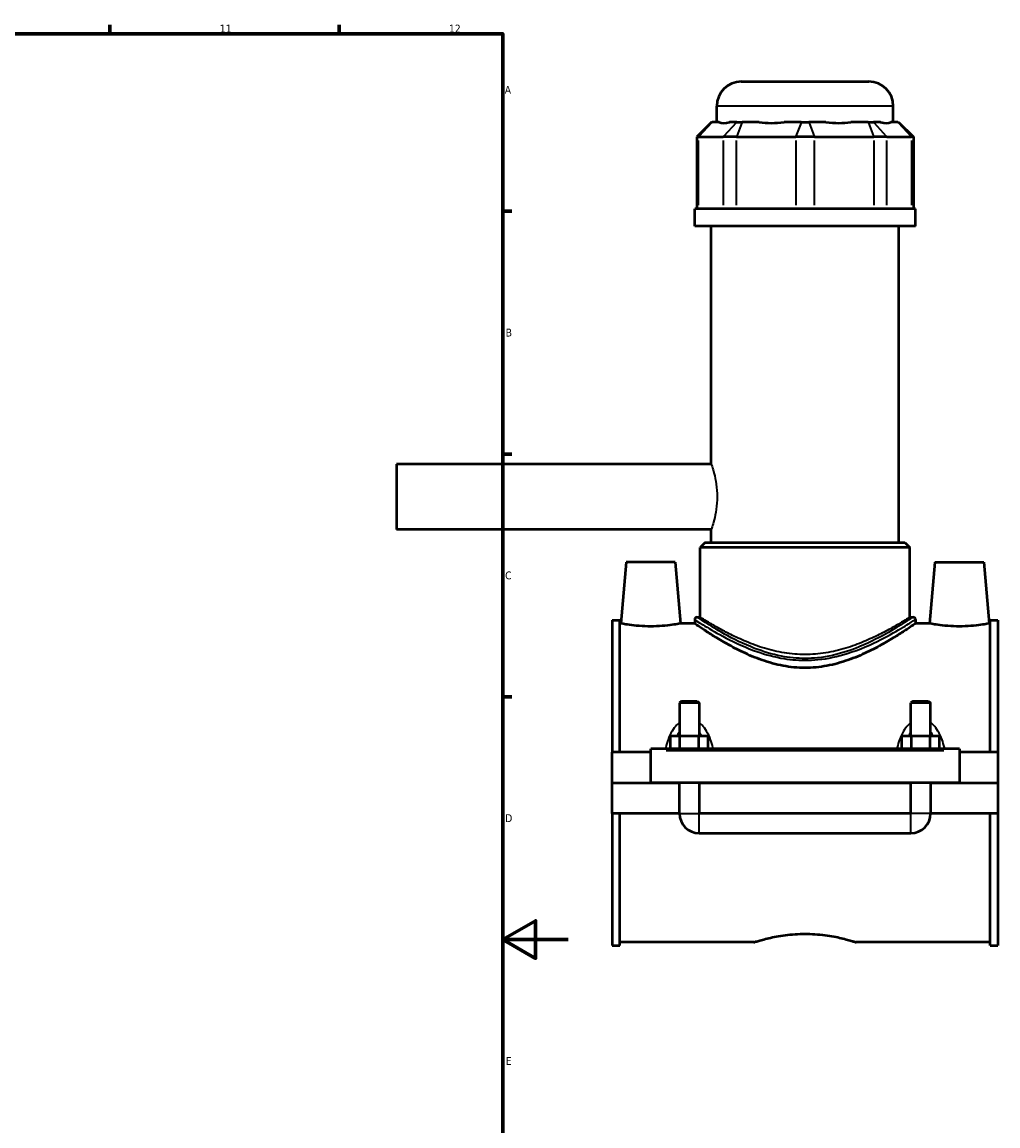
# Model space of a CAD drawing. Header units: millimetres. Extents: x -252 to 972, y -114 to 1138.
# Tile 5 of 7: x 674 to 972, y 240 to 578. Entities that reach past the tile are written whole.
import ezdxf

# ---------------------------------------------------------------- set-up
doc = ezdxf.new("R2010")
doc.units = ezdxf.units.MM
for name, color, linetype, lineweight in [('Border (ANSI)', 7, 'Continuous', 70), ('Visible (ANSI)', 7, 'Continuous', 50), ('Visible Narrow (ANSI)', 7, 'Continuous', 35)]:
    doc.layers.add(name, color=color, linetype=linetype, lineweight=lineweight)
doc.styles.add('Note Text (ANSI)', font='tahoma.ttf')

# ---------------------------------------------------------------- blocks, each defined once
blk = doc.blocks.new('Borders Default Border')
at = {"layer": 'Border (ANSI)'}
for p, q in [((700.83, 574), (700.83, 576.8)), ((770.92, 574), (770.92, 576.8)), ((821, 519.75), (823.8, 519.75)), ((821, 445.5), (823.8, 445.5)), ((821, 371.25), (823.8, 371.25))]:
    blk.add_line(p, q, dxfattribs=at)
at = {"layer": 'Border (ANSI)', "flags": 128}
for points in [[(20, 20), (20, 574), (821, 574), (821, 20), (20, 20)], [(841, 297), (821, 297), (831, 302.77), (831, 291.23), (821, 297)]]:
    blk.add_lwpolyline(points, dxfattribs=at)
at = {"layer": 'Border (ANSI)', "color": 5, "true_color": 0x0000ff, "char_height": 2.4, "attachment_point": 7, "style": 'Note Text (ANSI)'}
for s, insert in [('11', (734.43, 574.4)), ('12', (804.52, 574.4)), ('A', (821.58, 555.68)), ('B', (821.87, 481.43)), ('C', (821.71, 407.13)), ('D', (821.72, 332.93)), ('E', (821.91, 258.68))]:
    blk.add_mtext(s, dxfattribs=dict(at, insert=insert))

msp = doc.modelspace()

# ---------------------------------------------------------------- linework, layer by layer
at = {"layer": 'Visible (ANSI)'}
for p, q in [((893.95, 559.41), (932.95, 559.41)), ((886.45, 547.02), (886.45, 551.91)), ((940.45, 547.02), (940.45, 551.91)), ((884.82, 547.02), (880.32, 542.52)), ((884.82, 547.02), (885.04, 547.02)), ((887.21, 547.02), (885.04, 547.02)), ((892.55, 547.02), (890.38, 547.02)), ((892.55, 547.02), (894.18, 547.02)), ((899.41, 547.02), (894.18, 547.02)), ((912.3, 547.02), (907.06, 547.02)), ((912.3, 547.02), (914.6, 547.02)), ((919.83, 547.02), (914.6, 547.02)), ((932.72, 547.02), (927.48, 547.02)), ((932.72, 547.02), (934.34, 547.02)), ((936.51, 547.02), (934.34, 547.02)), ((941.85, 547.02), (939.68, 547.02)), ((941.85, 547.02), (942.08, 547.02)), ((942.08, 547.02), (946.58, 542.52)), ((880.89, 542.52), (880.32, 542.52)), ((880.32, 542.52), (880.32, 520.47)), ((880.89, 542.52), (888.39, 542.52)), ((892.45, 542.52), (888.39, 542.52)), ((892.45, 542.52), (910.58, 542.52)), ((916.32, 542.52), (910.58, 542.52)), ((916.32, 542.52), (934.44, 542.52)), ((938.5, 542.52), (934.44, 542.52)), ((938.5, 542.52), (946.01, 542.52)), ((946.58, 542.52), (946.01, 542.52)), ((946.58, 542.52), (946.58, 520.47)), ((947.2, 520.47), (879.7, 520.47)), ((879.7, 515.16), (879.7, 520.47)), ((947.2, 515.16), (947.2, 520.47)), ((947.2, 515.16), (879.7, 515.16)), ((884.76, 442.41), (884.76, 515.16)), ((942.14, 418.41), (942.14, 515.16)), ((788.45, 442.41), (788.45, 422.41)), ((884.76, 442.41), (788.45, 442.41)), ((884.76, 422.41), (788.45, 422.41)), ((884.76, 418.41), (884.76, 422.41)), ((882.89, 418.41), (881.39, 416.91)), ((945.51, 416.91), (881.39, 416.91)), ((881.39, 395.61), (881.39, 416.91)), ((882.89, 418.41), (944.01, 418.41)), ((944.01, 418.41), (945.51, 416.91)), ((945.51, 395.61), (945.51, 416.91)), ((858.75, 412.41), (857.11, 393.66)), ((873.75, 412.41), (858.75, 412.41)), ((873.75, 412.41), (875.39, 393.66)), ((953.15, 412.41), (951.51, 393.66)), ((953.15, 412.41), (968.15, 412.41)), ((968.15, 412.41), (969.79, 393.66)), ((880.45, 395.61), (881.39, 395.61)), ((945.51, 395.61), (946.45, 395.61)), ((854.45, 394.64), (854.45, 354.29)), ((854.45, 394.64), (856.81, 394.64)), ((856.81, 354.29), (856.81, 394.64)), ((857.11, 393.66), (856.81, 393.66)), ((879.7, 393.66), (875.39, 393.66)), ((879.7, 394.86), (879.7, 393.66)), ((947.2, 394.86), (947.2, 393.66)), ((951.51, 393.66), (947.2, 393.66)), ((970.09, 393.66), (969.79, 393.66)), ((970.09, 354.29), (970.09, 394.64)), ((970.09, 394.64), (972.45, 394.64)), ((972.45, 394.64), (972.45, 354.29)), ((875.65, 369.96), (875.05, 369.36)), ((881.05, 369.36), (875.05, 369.36)), ((875.05, 369.36), (875.05, 359.29)), ((875.65, 369.96), (880.45, 369.96)), ((880.45, 369.96), (881.05, 369.36)), ((881.05, 369.36), (881.05, 359.29)), ((946.45, 369.96), (945.85, 369.36)), ((951.85, 369.36), (945.85, 369.36)), ((945.85, 359.29), (945.85, 369.36)), ((946.45, 369.96), (951.25, 369.96)), ((951.25, 369.96), (951.85, 369.36)), ((951.85, 359.29), (951.85, 369.36)), ((872.27, 355.29), (872.27, 359.29)), ((872.27, 359.29), (875.16, 359.29)), ((875.16, 355.29), (875.16, 359.29)), ((875.16, 359.29), (880.93, 359.29)), ((880.93, 355.29), (880.93, 359.29)), ((880.93, 359.29), (883.82, 359.29)), ((883.82, 355.29), (883.82, 359.29)), ((943.07, 355.29), (943.07, 359.29)), ((943.07, 359.29), (945.96, 359.29)), ((945.96, 355.29), (945.96, 359.29)), ((945.96, 359.29), (951.73, 359.29)), ((951.73, 355.29), (951.73, 359.29)), ((951.73, 359.29), (954.62, 359.29)), ((954.62, 355.29), (954.62, 359.29)), ((866.25, 354.79), (866.25, 355.29)), ((960.65, 355.29), (866.25, 355.29)), ((866.25, 344.96), (866.25, 354.79)), ((960.65, 355.29), (960.65, 354.79)), ((960.65, 354.79), (960.65, 344.96)), ((866.25, 354.29), (854.45, 354.29)), ((854.45, 344.96), (854.45, 354.29)), ((972.45, 354.29), (960.65, 354.29)), ((972.45, 354.29), (972.45, 344.96)), ((854.45, 344.96), (866.25, 344.96)), ((854.45, 335.54), (854.45, 344.86)), ((875.05, 344.86), (854.45, 344.86)), ((960.65, 344.96), (866.25, 344.96)), ((875.05, 344.96), (875.05, 344.86)), ((875.05, 335.54), (875.05, 344.86)), ((881.05, 344.96), (881.05, 344.86)), ((945.85, 344.86), (881.05, 344.86)), ((881.05, 344.86), (881.05, 335.54)), ((945.85, 344.86), (945.85, 344.96)), ((945.85, 335.54), (945.85, 344.86)), ((951.85, 344.86), (951.85, 344.96)), ((972.45, 344.86), (951.85, 344.86)), ((951.85, 344.86), (951.85, 335.54)), ((960.65, 344.96), (972.45, 344.96)), ((972.45, 344.86), (972.45, 335.54)), ((875.05, 335.54), (854.45, 335.54)), ((854.45, 335.54), (854.45, 295.19)), ((856.81, 295.19), (856.81, 335.54)), ((945.85, 335.54), (881.05, 335.54)), ((972.45, 335.54), (951.85, 335.54)), ((970.09, 295.19), (970.09, 335.54)), ((972.45, 335.54), (972.45, 295.19)), ((881.05, 329.54), (945.85, 329.54)), ((854.45, 295.19), (856.81, 295.19)), ((897.77, 296.16), (856.81, 296.16)), ((970.09, 296.16), (929.13, 296.16)), ((970.09, 295.19), (972.45, 295.19))]:
    msp.add_line(p, q, dxfattribs=at)
for centre, radius, start, end in [((893.95, 551.91), 7.5, 90, 180), ((932.95, 551.91), 7.5, 0, 90), ((880.45, 394.86), 0.75, 90, 180), ((946.45, 394.86), 0.75, 0, 90), ((881.05, 335.54), 6, 180, 270), ((945.85, 335.54), 6, 270, 0)]:
    msp.add_arc(centre, radius, start, end, dxfattribs=at)
for major_axis, ratio, start_param, end_param in [((-26.48, -26.48), 0.198912, 0.042463, 0.350237), ((22.45, 22.45), 0.668179, 3.576754, 3.884528), ((-22.45, 22.45), 0.668179, 2.398657, 2.706431), ((-26.48, 26.48), 0.198912, 2.791356, 3.09913)]:
    msp.add_ellipse((913.45, 573.71), major_axis=major_axis, ratio=ratio, start_param=start_param, end_param=end_param, dxfattribs=at)
for points, knots in [([(866.25, 392.79), (865.09, 392.79), (863.86, 392.83), (861.6, 393), (860.58, 393.12), (858.96, 393.34), (858.26, 393.46), (857.34, 393.62), (857.11, 393.66), (857.11, 393.66)], [2.773281, 2.773281, 2.773281, 2.773281, 3.120289, 3.120289, 3.467297, 3.467297, 3.813609, 3.813609, 4.159921, 4.159921, 4.159921, 4.159921]), ([(875.39, 393.66), (875.39, 393.66), (875.16, 393.62), (874.23, 393.46), (873.53, 393.34), (871.92, 393.12), (870.89, 393), (868.64, 392.83), (867.4, 392.79), (866.25, 392.79)], [6.933202, 6.933202, 6.933202, 6.933202, 7.279514, 7.279514, 7.625826, 7.625826, 7.972834, 7.972834, 8.319842, 8.319842, 8.319842, 8.319842]), ([(913.45, 380.09), (911.22, 380.09), (908.96, 380.31), (904.53, 381.14), (902.37, 381.75), (898.26, 383.18), (896.31, 384.02), (892.7, 385.72), (891.05, 386.6), (888.14, 388.24), (886.76, 389.06), (884.31, 390.58), (883.23, 391.28), (881.49, 392.44), (880.81, 392.9), (879.92, 393.51), (879.7, 393.66), (879.7, 393.66)], [0, 0, 0, 0, 0.669491, 0.669491, 1.338983, 1.338983, 2.008474, 2.008474, 2.677965, 2.677965, 3.338457, 3.338457, 3.998948, 3.998948, 4.659439, 4.659439, 5.31993, 5.31993, 5.31993, 5.31993]), ([(947.2, 393.66), (947.2, 393.66), (946.98, 393.51), (946.09, 392.9), (945.41, 392.44), (943.66, 391.28), (942.58, 390.58), (940.13, 389.06), (938.76, 388.24), (935.85, 386.6), (934.19, 385.72), (930.59, 384.02), (928.64, 383.18), (924.53, 381.75), (922.36, 381.14), (917.94, 380.31), (915.68, 380.09), (913.45, 380.09)], [15.959789, 15.959789, 15.959789, 15.959789, 16.62028, 16.62028, 17.280771, 17.280771, 17.941262, 17.941262, 18.601753, 18.601753, 19.271244, 19.271244, 19.940736, 19.940736, 20.610227, 20.610227, 21.279719, 21.279719, 21.279719, 21.279719]), ([(960.65, 392.79), (959.49, 392.79), (958.26, 392.83), (956, 393), (954.98, 393.12), (953.36, 393.34), (952.66, 393.46), (951.74, 393.62), (951.51, 393.66), (951.51, 393.66)], [0, 0, 0, 0, 0.347008, 0.347008, 0.694017, 0.694017, 1.040329, 1.040329, 1.38664, 1.38664, 1.38664, 1.38664]), ([(969.79, 393.66), (969.79, 393.66), (969.56, 393.62), (968.63, 393.46), (967.93, 393.34), (966.32, 393.12), (965.29, 393), (963.04, 392.83), (961.8, 392.79), (960.65, 392.79)], [4.159921, 4.159921, 4.159921, 4.159921, 4.506233, 4.506233, 4.852545, 4.852545, 5.199553, 5.199553, 5.546561, 5.546561, 5.546561, 5.546561]), ([(897.77, 296.16), (897.77, 296.16), (897.86, 296.2), (898.26, 296.32), (898.57, 296.42), (899.37, 296.66), (899.87, 296.8), (901.02, 297.11), (901.67, 297.28), (903.74, 297.77), (905.5, 298.11), (908.39, 298.49), (909.4, 298.59), (911.43, 298.72), (912.46, 298.76), (913.45, 298.76)], [7.142932, 7.142932, 7.142932, 7.142932, 7.440495, 7.440495, 7.738058, 7.738058, 8.035621, 8.035621, 8.333184, 8.333184, 8.928547, 8.928547, 9.226228, 9.226228, 9.52391, 9.52391, 9.52391, 9.52391]), ([(913.45, 298.76), (914.44, 298.76), (915.46, 298.72), (917.5, 298.59), (918.5, 298.49), (921.4, 298.11), (923.15, 297.77), (925.23, 297.28), (925.88, 297.11), (927.03, 296.8), (927.52, 296.66), (928.33, 296.42), (928.63, 296.32), (929.03, 296.2), (929.13, 296.16), (929.13, 296.16)], [0, 0, 0, 0, 0.297682, 0.297682, 0.595363, 0.595363, 1.190726, 1.190726, 1.488289, 1.488289, 1.785852, 1.785852, 2.083415, 2.083415, 2.380977, 2.380977, 2.380977, 2.380977])]:
    msp.add_open_spline(points, degree=3, knots=knots, dxfattribs=at)
at = {"layer": 'Visible Narrow (ANSI)'}
for p, q in [((940.12, 551.91), (886.78, 551.91)), ((884.84, 546.8), (881.09, 542.75)), ((892.34, 546.8), (888.6, 542.75)), ((894.09, 546.8), (892.54, 542.75)), ((912.21, 546.8), (910.66, 542.75)), ((914.68, 546.8), (916.23, 542.75)), ((932.81, 546.8), (934.36, 542.75)), ((934.55, 546.8), (938.29, 542.75)), ((942.06, 546.8), (945.8, 542.75)), ((880.89, 521.58), (880.89, 541.42)), ((888.39, 541.42), (888.39, 521.58)), ((892.45, 521.58), (892.45, 541.42)), ((910.58, 541.42), (910.58, 521.58)), ((916.32, 521.58), (916.32, 541.42)), ((934.44, 541.42), (934.44, 521.58)), ((938.5, 521.58), (938.5, 541.42)), ((946.01, 541.42), (946.01, 521.58)), ((870.97, 354.79), (955.93, 354.79)), ((875.08, 335.54), (881.01, 335.54)), ((881.05, 329.58), (881.05, 335.5)), ((945.85, 329.58), (945.85, 335.5)), ((951.81, 335.54), (945.88, 335.54))]:
    msp.add_line(p, q, dxfattribs=at)
msp.add_ellipse((913.45, 382.41), major_axis=(0, 0.75), ratio=0.000202, start_param=4.754844, end_param=5.519032, dxfattribs=at)
for points, knots in [([(884.76, 442.41), (884.76, 442.41), (884.85, 442.16), (885.18, 441.14), (885.42, 440.37), (885.87, 438.6), (886.11, 437.49), (886.46, 435.03), (886.56, 433.68), (886.56, 432.41)], [4.561985, 4.561985, 4.561985, 4.561985, 4.942044, 4.942044, 5.322102, 5.322102, 5.702374, 5.702374, 6.082646, 6.082646, 6.082646, 6.082646]), ([(886.56, 432.41), (886.56, 431.15), (886.46, 429.8), (886.11, 427.34), (885.87, 426.23), (885.42, 424.46), (885.18, 423.69), (884.85, 422.67), (884.76, 422.41), (884.76, 422.41)], [0, 0, 0, 0, 0.380272, 0.380272, 0.760544, 0.760544, 1.140603, 1.140603, 1.520662, 1.520662, 1.520662, 1.520662]), ([(913.45, 382.97), (911.01, 382.97), (908.58, 383.22), (903.33, 384.23), (900.57, 385.09), (894.55, 387.41), (891.46, 388.98), (886.41, 391.79), (884.39, 393.05), (881.38, 394.98), (880.5, 395.58), (880.45, 395.61), (880.45, 395.61), (880.45, 395.61)], [10.591957, 10.591957, 10.591957, 10.591957, 11.314917, 11.314917, 12.212055, 12.212055, 13.443092, 13.443092, 14.601792, 14.601792, 15.851161, 15.851161, 15.888583, 15.888583, 15.888583, 15.888583]), ([(913.45, 384.19), (911.35, 384.19), (909.22, 384.36), (905.03, 385.03), (902.97, 385.52), (899.05, 386.7), (897.19, 387.39), (893.75, 388.83), (892.17, 389.57), (889.39, 390.96), (888.08, 391.66), (885.75, 392.97), (884.73, 393.57), (883.07, 394.56), (882.43, 394.96), (881.59, 395.48), (881.39, 395.61), (881.39, 395.61)], [0, 0, 0, 0, 0.628361, 0.628361, 1.256722, 1.256722, 1.885083, 1.885083, 2.513444, 2.513444, 3.136536, 3.136536, 3.759628, 3.759628, 4.38272, 4.38272, 5.005812, 5.005812, 5.005812, 5.005812]), ([(946.45, 395.61), (946.45, 395.61), (946.31, 395.53), (945.5, 394.99), (944.39, 394.24), (941.09, 392.18), (938.81, 390.81), (933.24, 387.88), (929.86, 386.3), (923.34, 384.19), (920.37, 383.49), (916.03, 383.04), (914.74, 382.97), (913.45, 382.97)], [26.480543, 26.480543, 26.480543, 26.480543, 26.985869, 26.985869, 28.045567, 28.045567, 29.213512, 29.213512, 30.475154, 30.475154, 31.394538, 31.394538, 31.775871, 31.775871, 31.775871, 31.775871]), ([(945.51, 395.61), (945.51, 395.61), (945.31, 395.48), (944.46, 394.96), (943.83, 394.56), (942.17, 393.57), (941.15, 392.97), (938.82, 391.66), (937.5, 390.96), (934.72, 389.57), (933.15, 388.83), (929.71, 387.39), (927.85, 386.7), (923.93, 385.52), (921.87, 385.03), (917.68, 384.36), (915.54, 384.19), (913.45, 384.19)], [15.017435, 15.017435, 15.017435, 15.017435, 15.640527, 15.640527, 16.263618, 16.263618, 16.88671, 16.88671, 17.509802, 17.509802, 18.138163, 18.138163, 18.766524, 18.766524, 19.394885, 19.394885, 20.023246, 20.023246, 20.023246, 20.023246]), ([(879.7, 394.86), (879.7, 394.86), (879.7, 394.86), (879.75, 394.83), (880.65, 394.24), (883.73, 392.34), (885.8, 391.1), (890.96, 388.33), (894.12, 386.78), (900.28, 384.49), (903.1, 383.65), (908.47, 382.66), (910.96, 382.41), (913.45, 382.41)], [-15.888583, -15.888583, -15.888583, -15.888583, -15.851161, -15.851161, -14.601792, -14.601792, -13.443092, -13.443092, -12.212055, -12.212055, -11.314917, -11.314917, -10.591957, -10.591957, -10.591957, -10.591957]), ([(913.45, 382.41), (914.77, 382.41), (916.09, 382.48), (920.52, 382.92), (923.56, 383.61), (930.23, 385.69), (933.69, 387.24), (939.39, 390.13), (941.71, 391.48), (945.09, 393.51), (946.23, 394.24), (947.06, 394.78), (947.2, 394.86), (947.2, 394.86)], [-31.775871, -31.775871, -31.775871, -31.775871, -31.394538, -31.394538, -30.475154, -30.475154, -29.213512, -29.213512, -28.045567, -28.045567, -26.985869, -26.985869, -26.480543, -26.480543, -26.480543, -26.480543]), ([(875.05, 363.35), (874.73, 363.12), (874.44, 362.86), (873.64, 362.04), (873.19, 361.43), (872.3, 359.95), (871.89, 359.04), (871.27, 357.35), (871.03, 356.58), (870.79, 355.62), (870.75, 355.46), (870.71, 355.29)], [-1.3180655, -1.3180655, -1.3180655, -1.3180655, -1.2004014, -1.2004014, -0.9776284, -0.9776284, -0.6888779, -0.6888779, -0.4569712, -0.4569712, -0.4081758, -0.4081758, -0.4081758, -0.4081758]), ([(885.38, 355.29), (885.34, 355.46), (885.3, 355.62), (885.06, 356.58), (884.83, 357.35), (884.21, 359.04), (883.8, 359.95), (882.9, 361.43), (882.46, 362.04), (881.66, 362.86), (881.36, 363.12), (881.05, 363.35)], [-2.8743225, -2.8743225, -2.8743225, -2.8743225, -2.825527, -2.825527, -2.5936204, -2.5936204, -2.3048698, -2.3048698, -2.0820968, -2.0820968, -1.9644328, -1.9644328, -1.9644328, -1.9644328]), ([(945.85, 363.35), (945.53, 363.12), (945.24, 362.86), (944.44, 362.04), (943.99, 361.43), (943.1, 359.95), (942.69, 359.04), (942.07, 357.35), (941.83, 356.58), (941.59, 355.62), (941.55, 355.46), (941.51, 355.29)], [-1.3183327, -1.3183327, -1.3183327, -1.3183327, -1.2006686, -1.2006686, -0.9778921, -0.9778921, -0.6891423, -0.6891423, -0.4572349, -0.4572349, -0.4084429, -0.4084429, -0.4084429, -0.4084429]), ([(956.18, 355.29), (956.14, 355.46), (956.1, 355.62), (955.86, 356.58), (955.63, 357.35), (955.01, 359.04), (954.6, 359.95), (953.7, 361.43), (953.26, 362.04), (952.46, 362.86), (952.16, 363.12), (951.85, 363.35)], [-2.8745898, -2.8745898, -2.8745898, -2.8745898, -2.8257978, -2.8257978, -2.5938904, -2.5938904, -2.3051406, -2.3051406, -2.0823641, -2.0823641, -1.9647, -1.9647, -1.9647, -1.9647]), ([(874.43, 359.29), (874.47, 359.38), (874.51, 359.48), (874.7, 359.92), (874.87, 360.25), (875.05, 360.57)], [0.9435823, 0.9435823, 0.9435823, 0.9435823, 0.9776284, 0.9776284, 1.1077881, 1.1077881, 1.1077881, 1.1077881]), ([(881.05, 360.57), (881.23, 360.25), (881.39, 359.92), (881.58, 359.48), (881.62, 359.38), (881.66, 359.29)], [2.1747102, 2.1747102, 2.1747102, 2.1747102, 2.3048698, 2.3048698, 2.3389159, 2.3389159, 2.3389159, 2.3389159]), ([(945.23, 359.29), (945.27, 359.38), (945.31, 359.48), (945.5, 359.92), (945.67, 360.25), (945.85, 360.57)], [0.9438495, 0.9438495, 0.9438495, 0.9438495, 0.9778921, 0.9778921, 1.1080553, 1.1080553, 1.1080553, 1.1080553]), ([(951.85, 360.57), (952.03, 360.25), (952.19, 359.92), (952.38, 359.48), (952.42, 359.38), (952.46, 359.29)], [2.1749774, 2.1749774, 2.1749774, 2.1749774, 2.3051406, 2.3051406, 2.3391832, 2.3391832, 2.3391832, 2.3391832])]:
    msp.add_open_spline(points, degree=3, knots=knots, dxfattribs=at)

# ---------------------------------------------------------------- block references
msp.add_blockref('Borders Default Border', (0, 0))

doc.saveas('drawing.dxf')
